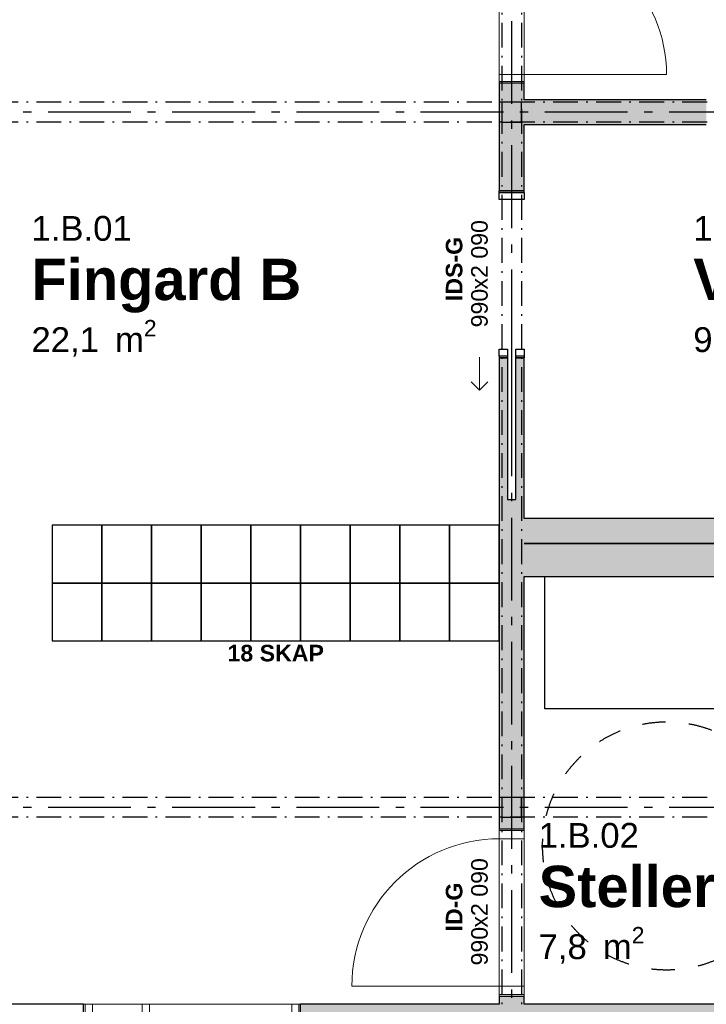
# Model space of a CAD drawing. Header units: millimetres. Extents: x 269 to 62306, y -15633 to 20300.
# Tile 32 of 90: x 16229 to 20375, y 4510 to 10459. Entities that reach past the tile are written whole.
import ezdxf
from ezdxf.enums import TextEntityAlignment as Align

# ---------------------------------------------------------------- set-up
doc = ezdxf.new("R2010")
doc.units = ezdxf.units.MM
doc.header["$LTSCALE"] = 0.5
doc.header["$MEASUREMENT"] = 0
for name, pattern in [('Akselinje', [1500, 1000, -200, 100, -200]), ('Dampsperre', [564.444444, 282.222222, -282.222222]), ('Over snittplan', [520, 300, -100, 20, -100]), ('PLINE', [0]), ('Stipling', [400, 200, -200])]:
    doc.linetypes.add(name, pattern=pattern)
for name, color, linetype in [('222- Søyler', 7, 'Continuous'), ('222- Søyler  (Skravur)', 7, 'Continuous'), ('223- Bjelker', 7, 'Continuous'), ('242- Ikke-bærende innervegger (Skravur)(Nye konstruksjoner)', 7, 'Continuous'), ('242- Ikke-bærende innervegger(Nye konstruksjoner)', 7, 'Continuous'), ('244- Vinduer_ dører_ foldevegger(Nye konstruksjoner)', 7, 'Continuous'), ('68-- Inventar (løst)(Nye konstruksjoner)', 7, 'Continuous'), ('68-- Inventar (tekst)(Nye konstruksjoner)', 7, 'Continuous'), ('82-- Modullinjer', 7, 'Continuous'), ('852- Teknisk_symbolsk informasjon_ bygning(Nye konstruksjoner)', 7, 'Continuous'), ('862- M___Nettoareal(Nye konstruksjoner)', 7, 'Continuous'), ('862- M___Nettoareal(Tekst)(Nye konstruksjoner)', 7, 'Continuous'), ('Rullestolsirkler(Nye konstruksjoner)', 7, 'Continuous')]:
    doc.layers.add(name, color=color, linetype=linetype)
doc.layers.add('234- Vinduer_ dører_ porter(Nye konstruksjoner)', color=7, linetype='Continuous', lineweight=0)
doc.styles.add('GENERATED_STYLE_1', font='Arial.ttf')
doc.styles.add('GENERATED_STYLE_2', font='Arial Bold.ttf')

# ---------------------------------------------------------------- blocks, each defined once
blk = doc.blocks.new('Stellerom A_B_1.B.02_14', base_point=(20480, 5331.8))
at = {"layer": '862- M___Nettoareal(Tekst)(Nye konstruksjoner)', "insert": (19362.3, 4977.1), "char_height": 150, "attachment_point": 1, "style": 'GENERATED_STYLE_1'}
blk.add_mtext('\\A1;{\\pql;\\pt0,100;\\fArial|b0|i0|c0|p0;\\W1.000000;7,8\\fArial|b0|i0|c0|p0;\\W1.000000;\\A1{\\H.66x;\\S^  ;}\\fArial|b0|i0|c0|p0;\\W1.000000; m\\fArial|b0|i0|c0|p0;\\W1.000000;\\A1{\\H.66x;\\S2^  ;}}', dxfattribs=at)
at = {"layer": '862- M___Nettoareal(Tekst)(Nye konstruksjoner)'}
for tag, height, style, p in [('ROOM_NUMBER', 150, 'GENERATED_STYLE_1', (19362.3, 5605.7)), ('ROOM_NAME', 250, 'GENERATED_STYLE_2', (19362.3, 5347.1))]:
    blk.add_attdef(tag, text='', height=height, dxfattribs=dict(at, style=style)).set_placement(p, align=Align.TOP_LEFT)
blk = doc.blocks.new('Verksted_1.B.03_16', base_point=(21011.2, 8875.3))
at = {"layer": '862- M___Nettoareal(Tekst)(Nye konstruksjoner)', "insert": (20296.4, 8644.6), "char_height": 150, "attachment_point": 1, "style": 'GENERATED_STYLE_1'}
blk.add_mtext('\\A1;{\\pql;\\pt0,100;\\fArial|b0|i0|c0|p0;\\W1.000000;9,6\\fArial|b0|i0|c0|p0;\\W1.000000;\\A1{\\H.66x;\\S^  ;}\\fArial|b0|i0|c0|p0;\\W1.000000; m\\fArial|b0|i0|c0|p0;\\W1.000000;\\A1{\\H.66x;\\S2^  ;}}', dxfattribs=at)
at = {"layer": '862- M___Nettoareal(Tekst)(Nye konstruksjoner)'}
for tag, height, style, p in [('ROOM_NUMBER', 150, 'GENERATED_STYLE_1', (20296.4, 9273.1)), ('ROOM_NAME', 250, 'GENERATED_STYLE_2', (20296.4, 9014.6))]:
    blk.add_attdef(tag, text='', height=height, dxfattribs=dict(at, style=style)).set_placement(p, align=Align.TOP_LEFT)
blk = doc.blocks.new('Fingard B_1.B.01_18', base_point=(17100, 8875.3))
at = {"layer": '862- M___Nettoareal(Tekst)(Nye konstruksjoner)', "insert": (16300, 8644.6), "char_height": 150, "attachment_point": 1, "style": 'GENERATED_STYLE_1'}
blk.add_mtext('\\A1;{\\pql;\\pt0,100;\\fArial|b0|i0|c0|p0;\\W1.000000;22,1\\fArial|b0|i0|c0|p0;\\W1.000000;\\A1{\\H.66x;\\S^  ;}\\fArial|b0|i0|c0|p0;\\W1.000000; m\\fArial|b0|i0|c0|p0;\\W1.000000;\\A1{\\H.66x;\\S2^  ;}}', dxfattribs=at)
at = {"layer": '862- M___Nettoareal(Tekst)(Nye konstruksjoner)'}
for tag, height, style, p in [('ROOM_NUMBER', 150, 'GENERATED_STYLE_1', (16300, 9273.1)), ('ROOM_NAME', 250, 'GENERATED_STYLE_2', (16300, 9014.6))]:
    blk.add_attdef(tag, text='', height=height, dxfattribs=dict(at, style=style)).set_placement(p, align=Align.TOP_LEFT)
blk = doc.blocks.new('Dør med sidefelt på side 2_3')
at = {"layer": '234- Vinduer_ dører_ porter(Nye konstruksjoner)', "linetype": 'PLINE'}
for p, q in [((602, 0), (602, 860)), ((-645, 0), (-655, 0)), ((-655, 0), (-655, -150)), ((-602, 0), (-645, 0)), ((-645, 0), (-645, -150)), ((-602, -150), (-602, 0)), ((-258, 0), (-301, 0)), ((-301, 0), (-301, -150)), ((-258, 0), (602, 0)), ((-258, -150), (-258, 0)), ((645, 0), (602, 0)), ((602, 0), (602, -150)), ((645, 0), (655, 0)), ((645, -150), (645, 0)), ((655, 0), (655, -150)), ((-645, -150), (-655, -150)), ((-645, -150), (-602, -150)), ((602, -150), (-602, -150)), ((-301, -150), (-258, -150)), ((602, -150), (645, -150)), ((645, -150), (655, -150))]:
    blk.add_line(p, q, dxfattribs=at)
at = {"layer": '234- Vinduer_ dører_ porter(Nye konstruksjoner)', "linetype": 'PLINE', "flags": 128}
blk.add_lwpolyline([(-602, -150), (-301, -150), (-301, 0), (-602, 0)], close=True, dxfattribs=at)
at = {"layer": '234- Vinduer_ dører_ porter(Nye konstruksjoner)', "linetype": 'Stipling'}
blk.add_arc((602, 0), 860, 90, 180, dxfattribs=at)
at = {"layer": '244- Vinduer_ dører_ foldevegger(Nye konstruksjoner)', "linetype": 'PLINE'}
for p, q in [((-655, 0), (-655, -150)), ((-655, 0), (-655, -150)), ((655, 0), (655, -150)), ((655, 0), (655, -150))]:
    blk.add_line(p, q, dxfattribs=at)
blk = doc.blocks.new('Skyvedør med pocketkarm_3')
at = {"layer": '234- Vinduer_ dører_ porter(Nye konstruksjoner)', "linetype": 'PLINE'}
for p, q in [((500, 120), (700, 120)), ((700, 120), (650, 170)), ((700, 120), (650, 70))]:
    blk.add_line(p, q, dxfattribs=at)
at = {"layer": '244- Vinduer_ dører_ foldevegger(Nye konstruksjoner)', "linetype": 'PLINE'}
for p, q in [((-505, 0), (-505, -150)), ((-495, 0), (-505, 0)), ((-505, -150), (-505, 0)), ((-505, -150), (-505, 0)), ((-452, 0), (-495, 0)), ((-495, 0), (-495, -150)), ((-452, -150), (-452, 0)), ((495, 0), (452, 0)), ((452, 0), (452, -50)), ((495, 0), (505, 0)), ((495, -50), (495, 0)), ((505, 0), (505, -50)), ((505, -50), (505, 0)), ((505, -50), (505, 0)), ((452, -50), (495, -50)), ((495, -50), (505, -50)), ((952, -75), (48, -75)), ((495, -100), (452, -100)), ((452, -100), (452, -150)), ((495, -100), (505, -100)), ((495, -150), (495, -100)), ((505, -100), (505, -150)), ((505, -150), (505, -100)), ((505, -150), (505, -100)), ((-495, -150), (-505, -150)), ((-495, -150), (-452, -150)), ((452, -150), (495, -150)), ((495, -150), (505, -150))]:
    blk.add_line(p, q, dxfattribs=at)
blk = doc.blocks.new('Dørstempel_4')
at = {"layer": '852- Teknisk_symbolsk informasjon_ bygning(Nye konstruksjoner)', "char_height": 100, "attachment_point": 1, "rotation": 180, "style": 'GENERATED_STYLE_1'}
for s, insert in [('\\A1;{\\pql;\\pt0,100;\\fArial|b0|i0|c0|p0;\\W1.000000;x2\xa0090\\fArial|b0|i0|c0|p0;\\W1.000000;\\A1{\\H.66x;\\S^  ;}\\fArial|b0|i0|c0|p0;\\W1.000000;\\fArial|b0|i0|c0|p0;\\W1.000000;\\A1{\\H.66x;\\S^  ;}}', (91.5, -320)), ('\\A1;{\\pql;\\pt0,100;\\fArial|b0|i0|c0|p0;\\W1.000000;990\\fArial|b0|i0|c0|p0;\\W1.000000;\\A1{\\H.66x;\\S^  ;}\\fArial|b0|i0|c0|p0;\\W1.000000;\\fArial|b0|i0|c0|p0;\\W1.000000;\\A1{\\H.66x;\\S^  ;}}', (320.3, -320))]:
    blk.add_mtext(s, dxfattribs=dict(at, insert=insert))
at = {"layer": '852- Teknisk_symbolsk informasjon_ bygning(Nye konstruksjoner)', "style": 'GENERATED_STYLE_2'}
blk.add_attdef('AC_WIDO_ID', text='', height=100, rotation=180, dxfattribs=at).set_placement((0, -308.6), align=Align.BOTTOM_CENTER)
blk = doc.blocks.new('Dør med sidefelt på side 2_6')
at = {"layer": '234- Vinduer_ dører_ porter(Nye konstruksjoner)', "linetype": 'PLINE'}
for p, q in [((752, 0), (752, 860)), ((-795, 0), (-805, 0)), ((-805, 0), (-805, -150)), ((-752, 0), (-795, 0)), ((-795, 0), (-795, -150)), ((-752, -150), (-752, 0)), ((-108, 0), (-151, 0)), ((-151, 0), (-151, -150)), ((-108, 0), (752, 0)), ((-108, -150), (-108, 0)), ((795, 0), (752, 0)), ((752, 0), (752, -150)), ((795, 0), (805, 0)), ((795, -150), (795, 0)), ((805, 0), (805, -150)), ((-795, -150), (-805, -150)), ((-795, -150), (-752, -150)), ((752, -150), (-752, -150)), ((-151, -150), (-108, -150)), ((752, -150), (795, -150)), ((795, -150), (805, -150))]:
    blk.add_line(p, q, dxfattribs=at)
at = {"layer": '234- Vinduer_ dører_ porter(Nye konstruksjoner)', "linetype": 'PLINE', "flags": 128}
blk.add_lwpolyline([(-752, -150), (-151, -150), (-151, 0), (-752, 0)], close=True, dxfattribs=at)
at = {"layer": '234- Vinduer_ dører_ porter(Nye konstruksjoner)', "linetype": 'PLINE'}
blk.add_arc((752, 0), 860, 90, 180, dxfattribs=at)
at = {"layer": '244- Vinduer_ dører_ foldevegger(Nye konstruksjoner)', "linetype": 'PLINE'}
for p, q in [((-805, 0), (-805, -150)), ((-805, 0), (-805, -150)), ((805, 0), (805, -150)), ((805, 0), (805, -150))]:
    blk.add_line(p, q, dxfattribs=at)
blk = doc.blocks.new('Dør_5')
at = {"layer": '234- Vinduer_ dører_ porter(Nye konstruksjoner)', "linetype": 'PLINE'}
for p, q in [((445, 0), (445, 890)), ((-505, 0), (505, 0)), ((-495, 0), (-505, 0)), ((-505, 0), (-505, -150)), ((-445, 0), (-495, 0)), ((-495, 0), (-495, -150)), ((-445, 0), (445, 0)), ((-445, -150), (-445, 0)), ((495, 0), (445, 0)), ((445, 0), (445, -150)), ((495, 0), (505, 0)), ((495, -150), (495, 0)), ((505, 0), (505, -150)), ((-505, -150), (505, -150)), ((-495, -150), (-505, -150)), ((-495, -150), (-445, -150)), ((445, -150), (-445, -150)), ((445, -150), (495, -150)), ((495, -150), (505, -150))]:
    blk.add_line(p, q, dxfattribs=at)
blk.add_arc((445, 0), 890, 90, 180, dxfattribs=at)
at = {"layer": '244- Vinduer_ dører_ foldevegger(Nye konstruksjoner)', "linetype": 'PLINE'}
for p, q in [((-505, 0), (-505, -150)), ((-505, 0), (-505, -150)), ((505, 0), (505, -150)), ((505, 0), (505, -150))]:
    blk.add_line(p, q, dxfattribs=at)
blk = doc.blocks.new('Standard grid marker')
at = {"layer": '82-- Modullinjer', "linetype": 'Akselinje'}
blk.add_line((200, 0), (18800, 0), dxfattribs=at)
at = {"layer": '82-- Modullinjer', "style": 'GENERATED_STYLE_2'}
blk.add_attdef('AC_MarkerText_1', text='', height=250, rotation=270, dxfattribs=at).set_placement((19482.1, -57.1), align=Align.TOP_CENTER)
blk = doc.blocks.new('Standard grid marker_4')
at = {"layer": '82-- Modullinjer', "linetype": 'Akselinje'}
blk.add_line((200, 0), (53500, 0), dxfattribs=at)
at = {"layer": '82-- Modullinjer', "style": 'GENERATED_STYLE_2'}
blk.add_attdef('AC_MarkerText_1', text='', height=250, rotation=180, dxfattribs=at).set_placement((54000, -239.3), align=Align.TOP_CENTER)

msp = doc.modelspace()

# ---------------------------------------------------------------- hatches: boundary and pattern name
at = {"layer": '222- Søyler  (Skravur)', "linetype": 'Continuous'}
for points in [[(19140, 9840), (19260, 9840), (19260, 9960), (19140, 9960)], [(19140, 5640), (19260, 5640), (19260, 5760), (19140, 5760)]]:
    msp.add_hatch(color=256, dxfattribs=at).paths.add_polyline_path(points)
at = {"layer": '242- Ikke-bærende innervegger (Skravur)(Nye konstruksjoner)', "linetype": 'Continuous'}
for points in [[(19125, 9425), (19275, 9425), (19275, 10075), (19125, 10075)], [(20375, 9975), (19275, 9975), (19275, 9825), (20375, 9825)], [(19175, 8415), (19125, 8415), (19125, 5570), (19275, 5570), (19275, 8415), (19225, 8415), (19225, 7559), (19175, 7559)], [(19275, 7295), (23325, 7295), (23325, 7445), (19275, 7445)], [(22275, 7295), (19275, 7295), (19275, 7095), (22275, 7095)], [(19125, 4510), (19275, 4510), (19275, 4560), (19125, 4560)], [(23575, 4510), (17925, 4510), (17925, 4360), (23575, 4360)]]:
    msp.add_hatch(color=256, dxfattribs=at).paths.add_polyline_path(points)

# ---------------------------------------------------------------- linework, layer by layer
at = {"layer": '222- Søyler', "linetype": 'PLINE', "flags": 128}
for points in [[(19140, 9840), (19260, 9840), (19260, 9960), (19140, 9960)], [(19140, 5640), (19260, 5640), (19260, 5760), (19140, 5760)]]:
    msp.add_lwpolyline(points, close=True, dxfattribs=at)
at = {"layer": '223- Bjelker', "linetype": 'Over snittplan'}
for p, q in [((19140, 14600), (19140, 1440)), ((19260, 14600), (19260, 1440)), ((27660, 9960), (2340, 9960)), ((27660, 9840), (2340, 9840)), ((27660, 5760), (2340, 5760)), ((27660, 5640), (2340, 5640))]:
    msp.add_line(p, q, dxfattribs=at)
at = {"layer": '242- Ikke-bærende innervegger(Nye konstruksjoner)', "linetype": 'PLINE'}
for p, q in [((19275, 10075), (19125, 10075)), ((19275, 9425), (19125, 9425)), ((19175, 8415), (19125, 8415)), ((19275, 8415), (19225, 8415)), ((19125, 5570), (19275, 5570)), ((19125, 4560), (19275, 4560)), ((16615, 4360), (16615, 4510)), ((17925, 4360), (17925, 4510))]:
    msp.add_line(p, q, dxfattribs=at)
at = {"layer": '242- Ikke-bærende innervegger(Nye konstruksjoner)', "linetype": 'PLINE', "flags": 128}
for points in [[(19125, 10075), (19125, 9425)], [(19275, 9975), (19275, 10075)], [(20375, 9975), (19275, 9975)], [(19275, 9825), (20375, 9825)], [(19275, 9425), (19275, 9825)], [(19125, 8415), (19125, 5570)], [(19275, 7445), (19275, 8415)], [(23325, 7445), (19275, 7445)], [(19275, 7295), (23325, 7295)], [(22425, 7295), (19275, 7295)], [(19275, 5570), (19275, 7095)], [(19275, 7095), (21325, 7095)], [(19125, 4560), (19125, 4510)], [(19275, 4510), (19275, 4560)], [(16615, 4510), (15075, 4510)], [(19125, 4510), (17925, 4510)], [(23325, 4510), (19275, 4510)]]:
    msp.add_lwpolyline(points, dxfattribs=at)
at = {"layer": '244- Vinduer_ dører_ foldevegger(Nye konstruksjoner)', "linetype": 'PLINE'}
for p, q in [((19175, 8425), (19175, 7559)), ((19225, 7559), (19225, 8425)), ((19175, 7559), (19225, 7559))]:
    msp.add_line(p, q, dxfattribs=at)
at = {"layer": '68-- Inventar (løst)(Nye konstruksjoner)', "linetype": 'PLINE', "flags": 128}
for points in [[(16425, 7055), (16725, 7055), (16725, 7405), (16425, 7405)], [(16725, 7055), (17025, 7055), (17025, 7405), (16725, 7405)], [(17025, 7055), (17325, 7055), (17325, 7405), (17025, 7405)], [(17325, 7055), (17625, 7055), (17625, 7405), (17325, 7405)], [(17625, 7055), (17925, 7055), (17925, 7405), (17625, 7405)], [(17925, 7055), (18225, 7055), (18225, 7405), (17925, 7405)], [(18225, 7055), (18525, 7055), (18525, 7405), (18225, 7405)], [(18525, 7055), (18825, 7055), (18825, 7405), (18525, 7405)], [(18825, 7055), (19125, 7055), (19125, 7405), (18825, 7405)], [(20600, 6295), (19400, 6295), (19400, 7095), (20600, 7095)], [(16425, 6705), (16725, 6705), (16725, 7055), (16425, 7055)], [(16725, 6705), (17025, 6705), (17025, 7055), (16725, 7055)], [(17025, 6705), (17325, 6705), (17325, 7055), (17025, 7055)], [(17325, 6705), (17625, 6705), (17625, 7055), (17325, 7055)], [(17625, 6705), (17925, 6705), (17925, 7055), (17625, 7055)], [(17925, 6705), (18225, 6705), (18225, 7055), (17925, 7055)], [(18225, 6705), (18525, 6705), (18525, 7055), (18225, 7055)], [(18525, 6705), (18825, 6705), (18825, 7055), (18525, 7055)], [(18825, 6705), (19125, 6705), (19125, 7055), (18825, 7055)]]:
    msp.add_lwpolyline(points, close=True, dxfattribs=at)
at = {"layer": 'Rullestolsirkler(Nye konstruksjoner)', "linetype": 'Dampsperre'}
msp.add_circle((20136.5, 5466.9), 750, dxfattribs=at)

# ---------------------------------------------------------------- block references
at = {"layer": '244- Vinduer_ dører_ foldevegger(Nye konstruksjoner)', "linetype": 'PLINE', "zscale": 1000, "rotation": 270}
msp.add_blockref('Dør med sidefelt på side 2_6', (19275, 10880), dxfattribs=at)
at = {"layer": '244- Vinduer_ dører_ foldevegger(Nye konstruksjoner)', "linetype": 'PLINE', "xscale": -1, "zscale": 1000}
for name, p, rotation in [('Skyvedør med pocketkarm_3', (19125, 8920), 90), ('Dør_5', (19125, 5065), 90), ('Dør med sidefelt på side 2_3', (17270, 4360), 180)]:
    msp.add_blockref(name, p, dxfattribs=dict(at, rotation=rotation))
at = {"layer": '82-- Modullinjer', "linetype": 'PLINE', "zscale": 1000}
for name, p, rotation in [('Standard grid marker', (19200, 0), 90), ('Standard grid marker_4', (54600, 9900), 180), ('Standard grid marker_4', (54600, 5700), 180)]:
    msp.add_blockref(name, p, dxfattribs=dict(at, rotation=rotation))
at = {"layer": '852- Teknisk_symbolsk informasjon_ bygning(Nye konstruksjoner)'}
ref = msp.add_blockref('Dørstempel_4', (19275, 8920), dxfattribs=dict(at, rotation=270))
ref.add_attrib('AC_WIDO_ID', 'IDS-G', dxfattribs={"color": 7, "height": 100, "rotation": 90, "style": 'GENERATED_STYLE_2'}).set_placement((18932.1, 8952.5), align=Align.BOTTOM_CENTER)
ref = msp.add_blockref('Dørstempel_4', (19275, 5065), dxfattribs=dict(at, rotation=270))
ref.add_attrib('AC_WIDO_ID', 'ID-G', dxfattribs={"color": 7, "height": 100, "rotation": 90, "style": 'GENERATED_STYLE_2'}).set_placement((18932.1, 5097.6), align=Align.BOTTOM_CENTER)
at = {"layer": '862- M___Nettoareal(Nye konstruksjoner)', "linetype": 'Continuous'}
ref = msp.add_blockref('Fingard B_1.B.01_18', (17100, 8875.3), dxfattribs=at)
ref.add_attrib('ROOM_NAME', 'Fingard B', dxfattribs={"layer": '862- M___Nettoareal(Tekst)(Nye konstruksjoner)', "color": 7, "height": 250, "style": 'GENERATED_STYLE_2'}).set_placement((16300, 9014.6), align=Align.TOP_LEFT)
ref.add_attrib('ROOM_NUMBER', '1.B.01', dxfattribs={"layer": '862- M___Nettoareal(Tekst)(Nye konstruksjoner)', "color": 7, "height": 150, "style": 'GENERATED_STYLE_1'}).set_placement((16300, 9273.1), align=Align.TOP_LEFT)
ref = msp.add_blockref('Verksted_1.B.03_16', (21011.2, 8875.3), dxfattribs=at)
ref.add_attrib('ROOM_NAME', 'Verksted', dxfattribs={"layer": '862- M___Nettoareal(Tekst)(Nye konstruksjoner)', "color": 7, "height": 250, "style": 'GENERATED_STYLE_2'}).set_placement((20296.4, 9014.6), align=Align.TOP_LEFT)
ref.add_attrib('ROOM_NUMBER', '1.B.03', dxfattribs={"layer": '862- M___Nettoareal(Tekst)(Nye konstruksjoner)', "color": 7, "height": 150, "style": 'GENERATED_STYLE_1'}).set_placement((20296.4, 9273.1), align=Align.TOP_LEFT)
ref = msp.add_blockref('Stellerom A_B_1.B.02_14', (20480, 5331.8), dxfattribs=at)
ref.add_attrib('ROOM_NAME', 'Stellerom A/B', dxfattribs={"layer": '862- M___Nettoareal(Tekst)(Nye konstruksjoner)', "color": 7, "height": 250, "style": 'GENERATED_STYLE_2'}).set_placement((19362.3, 5347.1), align=Align.TOP_LEFT)
ref.add_attrib('ROOM_NUMBER', '1.B.02', dxfattribs={"layer": '862- M___Nettoareal(Tekst)(Nye konstruksjoner)', "color": 7, "height": 150, "style": 'GENERATED_STYLE_1'}).set_placement((19362.3, 5605.7), align=Align.TOP_LEFT)

# ---------------------------------------------------------------- texts
at = {"layer": '68-- Inventar (tekst)(Nye konstruksjoner)', "linetype": 'Continuous', "insert": (17775, 6631.3), "char_height": 100, "attachment_point": 5, "style": 'GENERATED_STYLE_2'}
msp.add_mtext('\\A1;{\\pqc;\\fArial|b1|i0|c0|p0;\\W1.000000;18 SKAP}', dxfattribs=at)

doc.saveas('drawing.dxf')
